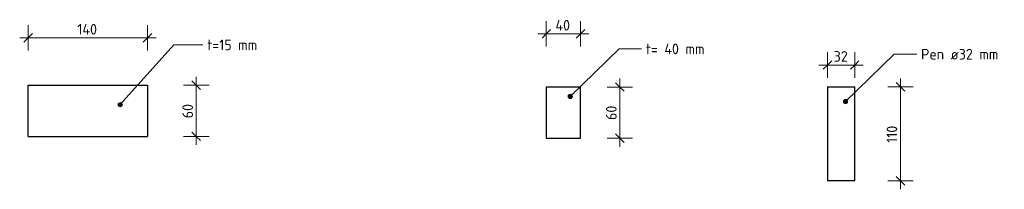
# Model space of a CAD drawing. Header units: millimetres. Extents: x -238433 to -217132, y -48109 to 138642.
# Tile 12 of 14: x -233114 to -231959, y 135886 to 136085. Entities that reach past the tile are written whole.
import ezdxf

# ---------------------------------------------------------------- set-up
doc = ezdxf.new("R2010")
doc.units = ezdxf.units.MM
for name, color, linetype, lineweight in [('N-CO-BC-BETONVORM-G', 50, 'Continuous', 25), ('N-CO-SC-STAALVORM-G', 10, 'Continuous', 25), ('X-XX-AL-CONSTRUCTIELIJN-G-1', 7, 'Continuous', 18), ('X-XX-AL-M', 7, 'Continuous', 18), ('X-XX-AL-M-5', 7, 'Continuous', 18), ('X-XX-AL-T25-1', 250, 'Continuous', 13), ('X-XX-AL-T25-2', 7, 'Continuous', 13)]:
    doc.layers.add(name, color=color, linetype=linetype, lineweight=lineweight)
doc.styles.add('NLCS-ISO_2', font='NLCS-ISO.ttf', dxfattribs={"height": 12.5})
doc.dimstyles.new('2_5_NLCS_diagonal_2', dxfattribs={"dimscale": 304.8, "dimtxt": 12.534437, "dimasz": 0.032808, "dimexe": 0.049213, "dimexo": 0.0625, "dimgap": 0, "dimtad": 1, "dimdec": 0, "dimzin": 0, "dimdsep": 46, "dimtxsty": 'NLCS-ISO_2', "dimblk1": 'OBLIQUE', "dimblk2": 'OBLIQUE', "dimsah": 1, "dimcen": 0.09, "dimdle": 0.032808, "dimazin": 0, "dimtfac": 1, "dimtdec": 4, "dimtix": 1, "dimtmove": 0, "dimatfit": 3, "dimfxl": 0.049213, "dimfxlon": 1, "dimtvp": 1, "dimtolj": 1, "dimtzin": 0, "dimarcsym": 2})

# ---------------------------------------------------------------- blocks, each defined once
blk = doc.blocks.new('GM_type6 - GM_type6-3496029-Detail type 6 _8 x uitvoeren_')
at = {"layer": 'N-CO-SC-STAALVORM-G'}
for p, q in [((-235083.1, 135947.8), (-235083.1, 136007.8)), ((-235083.1, 136007.8), (-234943.1, 136007.8)), ((-234943.1, 136007.8), (-234943.1, 135947.8)), ((-235083.1, 135947.8), (-234943.1, 135947.8))]:
    blk.add_line(p, q, dxfattribs=at)
blk = doc.blocks.new('GM_type7 - GM_type7-3490173-Detail type 7 _16 x uitvoeren_')
at = {"layer": 'N-CO-SC-STAALVORM-G'}
for p, q in [((20, 60), (-20, 60)), ((-20, 60), (-20, 0)), ((20, 0), (20, 60)), ((-20, 0), (20, 0))]:
    blk.add_line(p, q, dxfattribs=at)
blk = doc.blocks.new('GM_Type10 - GM_Type10-3481840-Detail type 10 _15 x uitvoeren_')
at = {"layer": 'N-CO-SC-STAALVORM-G'}
for p, q in [((-16, 50), (-16, -60)), ((-16, 50), (16, 50)), ((16, -60), (16, 50)), ((16, -60), (-16, -60))]:
    blk.add_line(p, q, dxfattribs=at)
blk = doc.blocks.new('DIMBLOCK36-Detail type 6 _8 x uitvoeren_')
at = {"layer": 'X-XX-AL-M-5'}
for p, q in [((-233104.1, 136048.4), (-233104.1, 136078.4)), ((-233104.1, 136063.4), (-233099.1, 136068.4)), ((-232964.1, 136048.4), (-232964.1, 136078.4)), ((-232964.1, 136063.4), (-232959.1, 136068.4)), ((-233114.1, 136063.4), (-232954.1, 136063.4)), ((-233104.1, 136063.4), (-233109.1, 136058.4)), ((-233104.1, 136063.4), (-233104.1, 136048.4)), ((-232964.1, 136063.4), (-232969.1, 136058.4)), ((-232964.1, 136063.4), (-232964.1, 136048.4))]:
    blk.add_line(p, q, dxfattribs=at)
at = {"layer": 'X-XX-AL-M-5', "color": 0, "insert": (-233046.5, 136079.7), "char_height": 12.5, "width": 29.799, "attachment_point": 1, "line_spacing_factor": 1.135194, "style": 'NLCS-ISO_2'}
blk.add_mtext('140', dxfattribs=at)
blk = doc.blocks.new('_Oblique')
at = {"color": 0, "linetype": 'ByBlock', "lineweight": -2}
blk.add_line((-0.5, -0.5), (0.5, 0.5), dxfattribs=at)
blk = doc.blocks.new('DIMBLOCK37-Detail type 6 _8 x uitvoeren_')
at = {"layer": 'X-XX-AL-M-5'}
for p, q in [((-232907, 136007.8), (-232912, 136012.8)), ((-232907, 136017.8), (-232907, 135937.8)), ((-232922, 136007.8), (-232892, 136007.8)), ((-232907, 136007.8), (-232922, 136007.8)), ((-232907, 136007.8), (-232902, 136002.8)), ((-232907, 135947.8), (-232912, 135952.8)), ((-232922, 135947.8), (-232892, 135947.8)), ((-232907, 135947.8), (-232922, 135947.8)), ((-232907, 135947.8), (-232902, 135942.8))]:
    blk.add_line(p, q, dxfattribs=at)
at = {"layer": 'X-XX-AL-M-5', "color": 0, "insert": (-232923.3, 135969), "char_height": 12.5, "width": 21.001, "attachment_point": 1, "rotation": 90, "line_spacing_factor": 1.135194, "style": 'NLCS-ISO_2'}
blk.add_mtext('60', dxfattribs=at)
blk = doc.blocks.new('DIMBLOCK38-Detail type 7 _16 x uitvoeren_')
at = {"layer": 'X-XX-AL-M-5'}
for p, q in [((-232496.3, 136053.1), (-232496.3, 136083.1)), ((-232456.3, 136053.1), (-232456.3, 136083.1)), ((-232506.3, 136068.1), (-232446.3, 136068.1)), ((-232496.3, 136068.1), (-232501.3, 136063.1)), ((-232496.3, 136068.1), (-232491.3, 136073.1)), ((-232496.3, 136068.1), (-232496.3, 136053.1)), ((-232456.3, 136068.1), (-232461.3, 136063.1)), ((-232456.3, 136068.1), (-232451.3, 136073.1)), ((-232456.3, 136068.1), (-232456.3, 136053.1))]:
    blk.add_line(p, q, dxfattribs=at)
at = {"layer": 'X-XX-AL-M-5', "color": 0, "insert": (-232485.6, 136084.4), "char_height": 12.5, "width": 22.42, "attachment_point": 1, "line_spacing_factor": 1.135194, "style": 'NLCS-ISO_2'}
blk.add_mtext('40', dxfattribs=at)
blk = doc.blocks.new('DIMBLOCK39-Detail type 7 _16 x uitvoeren_')
at = {"layer": 'X-XX-AL-M-5'}
for p, q in [((-232410, 136005.7), (-232415, 136010.7)), ((-232410, 136015.7), (-232410, 135935.7)), ((-232425, 136005.7), (-232395, 136005.7)), ((-232410, 136005.7), (-232425, 136005.7)), ((-232410, 136005.7), (-232405, 136000.7)), ((-232425, 135945.7), (-232395, 135945.7)), ((-232410, 135945.7), (-232425, 135945.7)), ((-232410, 135945.7), (-232415, 135950.7)), ((-232410, 135945.7), (-232405, 135940.7))]:
    blk.add_line(p, q, dxfattribs=at)
at = {"layer": 'X-XX-AL-M-5', "color": 0, "insert": (-232426.3, 135967), "char_height": 12.5, "width": 21.001, "attachment_point": 1, "rotation": 90, "line_spacing_factor": 1.135194, "style": 'NLCS-ISO_2'}
blk.add_mtext('60', dxfattribs=at)
blk = doc.blocks.new('DIMBLOCK40-Detail type 10 _15 x uitvoeren_')
at = {"layer": 'X-XX-AL-M-5'}
for p, q in [((-232166.5, 136016.5), (-232166.5, 136046.5)), ((-232134.5, 136016.5), (-232134.5, 136046.5)), ((-232166.5, 136031.5), (-232161.5, 136036.5)), ((-232134.5, 136031.5), (-232129.5, 136036.5)), ((-232176.5, 136031.5), (-232124.5, 136031.5)), ((-232166.5, 136031.5), (-232171.5, 136026.5)), ((-232166.5, 136031.5), (-232166.5, 136016.5)), ((-232134.5, 136031.5), (-232139.5, 136026.5)), ((-232134.5, 136031.5), (-232134.5, 136016.5))]:
    blk.add_line(p, q, dxfattribs=at)
at = {"layer": 'X-XX-AL-M-5', "color": 0, "insert": (-232159.2, 136047.8), "char_height": 12.5, "width": 21.001, "attachment_point": 1, "line_spacing_factor": 1.135194, "style": 'NLCS-ISO_2'}
blk.add_mtext('32', dxfattribs=at)
blk = doc.blocks.new('DIMBLOCK41-Detail type 10 _15 x uitvoeren_')
at = {"layer": 'X-XX-AL-M-5'}
for p, q in [((-232080.8, 136005.8), (-232085.8, 136010.8)), ((-232080.8, 136015.8), (-232080.8, 135885.8)), ((-232095.8, 136005.8), (-232065.8, 136005.8)), ((-232080.8, 136005.8), (-232095.8, 136005.8)), ((-232080.8, 136005.8), (-232075.8, 136000.8)), ((-232095.8, 135895.8), (-232065.8, 135895.8)), ((-232080.8, 135895.8), (-232095.8, 135895.8)), ((-232080.8, 135895.8), (-232085.8, 135900.8)), ((-232080.8, 135895.8), (-232075.8, 135890.8))]:
    blk.add_line(p, q, dxfattribs=at)
at = {"layer": 'X-XX-AL-M-5', "color": 0, "insert": (-232097.1, 135940.2), "char_height": 12.5, "width": 25.258, "attachment_point": 1, "rotation": 90, "line_spacing_factor": 1.135194, "style": 'NLCS-ISO_2'}
blk.add_mtext('110', dxfattribs=at)

msp = doc.modelspace()

# ---------------------------------------------------------------- hatches: boundary and pattern name
at = {"layer": 'X-XX-AL-T25-1'}
h = msp.add_hatch(color=256, dxfattribs=at)
edge = h.paths.add_edge_path(flags=0)
edge.add_arc((-232996.1, 135985), 2.5, 0, 360)
h = msp.add_hatch(color=256, dxfattribs=at)
edge = h.paths.add_edge_path(flags=0)
edge.add_arc((-232468.2, 135994.7), 2.5, 0, 360)
h = msp.add_hatch(color=256, dxfattribs=at)
edge = h.paths.add_edge_path(flags=0)
edge.add_arc((-232145.3, 135988.6), 2.5, 0, 360)

# ---------------------------------------------------------------- linework, layer by layer
at = {"layer": 'X-XX-AL-CONSTRUCTIELIJN-G-1'}
for p, q in [((-232166.5, 136005.8), (-232166.5, 135990.8)), ((-232134.5, 136005.8), (-232134.5, 135990.8))]:
    msp.add_line(p, q, dxfattribs=at)
at = {"layer": 'X-XX-AL-T25-1'}
for p, q in [((-232996.1, 135985), (-232933.2, 136055.1)), ((-232933.2, 136055.1), (-232899.2, 136055.1)), ((-232468.2, 135994.7), (-232411, 136050.3)), ((-232411, 136050.3), (-232384.6, 136050.3)), ((-232145.3, 135988.6), (-232088.1, 136044.2)), ((-232088.1, 136044.2), (-232061.7, 136044.2))]:
    msp.add_line(p, q, dxfattribs=at)
for centre in [(-232996.1, 135985), (-232468.2, 135994.7), (-232145.3, 135988.6)]:
    msp.add_circle(centre, 2.5, dxfattribs=at)

# ---------------------------------------------------------------- block references
at = {"layer": 'N-CO-BC-BETONVORM-G'}
for name, p in [('GM_type6 - GM_type6-3496029-Detail type 6 _8 x uitvoeren_', (1979, 0)), ('GM_type7 - GM_type7-3490173-Detail type 7 _16 x uitvoeren_', (-232476.3, 135945.7))]:
    msp.add_blockref(name, p, dxfattribs=at)
at = {"layer": 'N-CO-BC-BETONVORM-G', "rotation": 180}
msp.add_blockref('GM_Type10 - GM_Type10-3481840-Detail type 10 _15 x uitvoeren_', (-232150.5, 135945.8), dxfattribs=at)

# ---------------------------------------------------------------- texts
at = {"layer": 'X-XX-AL-T25-2', "char_height": 12.5, "attachment_point": 1, "style": 'NLCS-ISO_2'}
for s, insert, width in [('t=15 mm', (-232894.2, 136061.3), 74.958), ('t= 40 mm', (-232379.6, 136056.6), 88.586), ('Pen ø32 mm', (-232056.7, 136050.4), 114.641)]:
    msp.add_mtext(s, dxfattribs=dict(at, insert=insert, width=width))

# ---------------------------------------------------------------- dimensions: what is measured, and where the dimension line sits
at = {"layer": 'X-XX-AL-M'}
for base, p1, p2, override, picture, middle in [((-232964.1, 136063.4), (-233104.1, 136048.4), (-232964.1, 136048.4), {"dimpost": '<>', "dimfxl": 140}, 'DIMBLOCK36-Detail type 6 _8 x uitvoeren_', (-233034.1, 136069.7)), ((-232456.3, 136068.1), (-232496.3, 136053.1), (-232456.3, 136053.1), {"dimpost": '<>', "dimfxl": 40}, 'DIMBLOCK38-Detail type 7 _16 x uitvoeren_', (-232476.3, 136074.4)), ((-232134.5, 136031.5), (-232166.5, 136016.5), (-232134.5, 136016.5), {"dimpost": '<>', "dimfxl": 32}, 'DIMBLOCK40-Detail type 10 _15 x uitvoeren_', (-232150.5, 136037.7))]:
    dim = msp.add_linear_dim(base=base, p1=p1, p2=p2, dimstyle='2_5_NLCS_diagonal_2', override=override, dxfattribs=at)
    dim.commit()
    dim.dimension.update_dxf_attribs({"geometry": picture, "text_midpoint": middle})
for base, p1, p2, override, picture, middle in [((-232907, 135947.8), (-232922, 136007.8), (-232922, 135947.8), {"dimpost": '<>', "dimfxl": 60}, 'DIMBLOCK37-Detail type 6 _8 x uitvoeren_', (-232913.3, 135977.8)), ((-232410, 135945.7), (-232425, 136005.7), (-232425, 135945.7), {"dimpost": '<>', "dimfxl": 60}, 'DIMBLOCK39-Detail type 7 _16 x uitvoeren_', (-232416.3, 135975.7)), ((-232080.8, 135895.8), (-232095.8, 136005.8), (-232095.8, 135895.8), {"dimpost": '<>', "dimfxl": 110}, 'DIMBLOCK41-Detail type 10 _15 x uitvoeren_', (-232087, 135950.8))]:
    dim = msp.add_linear_dim(base=base, p1=p1, p2=p2, angle=90, dimstyle='2_5_NLCS_diagonal_2', override=override, dxfattribs=at)
    dim.commit()
    dim.dimension.update_dxf_attribs({"geometry": picture, "text_midpoint": middle})

doc.saveas('drawing.dxf')
